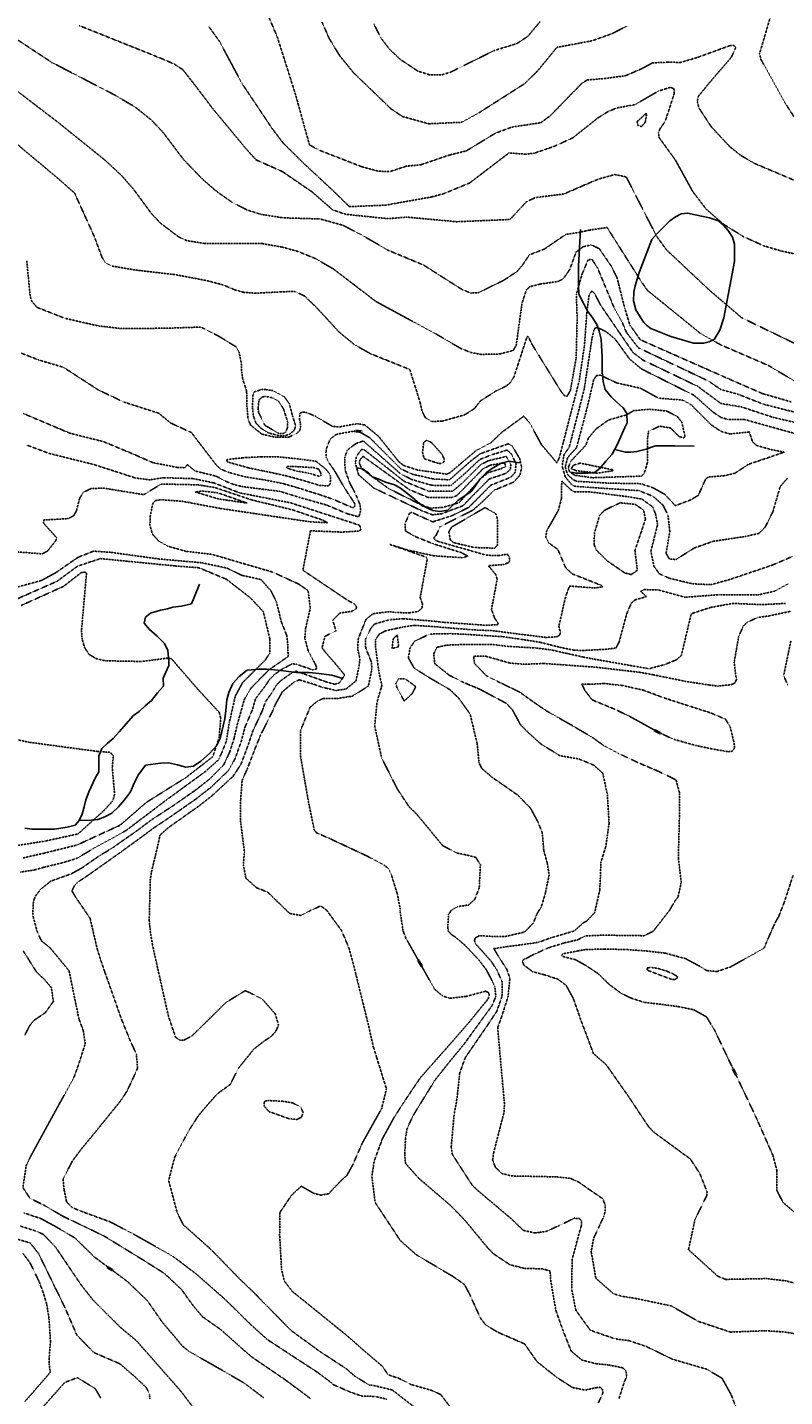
# Model space of a CAD drawing. Header units: feet. Extents: x 2234729 to 2255890, y 588345 to 614924.
# Tile 53 of 88: x 2246671 to 2247199, y 595510 to 596463. Entities that reach past the tile are written whole.
import ezdxf

# ---------------------------------------------------------------- set-up
doc = ezdxf.new("R2010")
doc.units = ezdxf.units.FT
doc.header["$MEASUREMENT"] = 0
doc.linetypes.add('OhDOT_USTN3', pattern=[0.22, 0.165, -0.055])
for name, color, linetype in [('Contours_2ft', 7, 'Continuous'), ('DT_X_Contour_Major', 132, 'OhDOT_USTN3'), ('DT_X_Contour_Minor', 136, 'OhDOT_USTN3'), ('DT_X_Contour_Text', 251, 'Continuous'), ('Waterbodies', 7, 'Continuous'), ('Waterways', 7, 'Continuous')]:
    doc.layers.add(name, color=color, linetype=linetype)
doc.styles.add('L100', font='cceo.shx', dxfattribs={"height": 2})
picture_1 = doc.add_image_def('image1.sid', size_in_pixel=(17786, 6468))

msp = doc.modelspace()

# ---------------------------------------------------------------- linework, layer by layer
at = {"layer": 'Contours_2ft'}
msp.add_line((2247057.76, 596005.6), (2247059.09, 596002.93), dxfattribs=at)
at = {"layer": 'DT_X_Contour_Major'}
for points in [[(2246788.31, 596422.6), (2246779.67, 596433.59), (2246773.8, 596437.4), (2246765.83, 596440.91), (2246707.46, 596464.29)], [(2247214.06, 596239.03), (2247169.02, 596260.86), (2247146.23, 596280.38), (2247116.69, 596308.15), (2247109.85, 596317.5), (2247088.68, 596358.86), (2247080.64, 596360.53), (2247068.87, 596357.19), (2247044.96, 596346.9), (2247025.51, 596344.5), (2247019.21, 596341.64), (2247007.68, 596329.23), (2246970.65, 596327.66), (2246935.75, 596330.87), (2246922.84, 596329.78), (2246893.02, 596332.84), (2246884.06, 596336), (2246869.75, 596348.45), (2246849.16, 596362.57), (2246830.76, 596370.75), (2246823.48, 596378.83), (2246800.66, 596406.29), (2246788.31, 596422.6)], [(2246667.07, 596236.23), (2246679.03, 596231.5), (2246696.58, 596226.31), (2246720.88, 596210.52), (2246738.66, 596202.12), (2246763.03, 596194.29), (2246771.35, 596187.47), (2246785.7, 596180.91), (2246802.88, 596158.47), (2246806.14, 596155.37), (2246812.19, 596153), (2246823, 596150.08), (2246837.7, 596147.72), (2246849.61, 596145.33), (2246858.88, 596142.69), (2246874.7, 596137.75), (2246884.15, 596134.54), (2246897.13, 596128.92), (2246898.61, 596128.7), (2246899.34, 596129.24), (2246899.7, 596129.95), (2246899.61, 596131.38), (2246898.91, 596132.32), (2246892.14, 596142.76), (2246885.68, 596153.91), (2246881.7, 596159.73), (2246879.65, 596163.57), (2246879.46, 596167.14), (2246879.72, 596169.55), (2246882.39, 596176.33), (2246886.35, 596179.38), (2246888.38, 596180.02)], [(2246888.38, 596180.02), (2246898.88, 596181.81), (2246901.14, 596181.91), (2246904.52, 596180.39), (2246910.12, 596177.17), (2246931.79, 596155.45), (2246939.82, 596151.83), (2246954.15, 596148.58), (2246965.51, 596147.94), (2246979.83, 596160.63), (2246987.05, 596166.18), (2247006.63, 596173.09), (2247009.18, 596171.46), (2247014.45, 596162.81), (2247015.83, 596156.48), (2247014.62, 596151.24), (2247010.16, 596146.31), (2246996.64, 596140.74), (2246988.29, 596132.54), (2246981.83, 596126.82), (2246958.98, 596115.37), (2246956.25, 596109.37), (2246954.4, 596107.41), (2246956.41, 596105.43), (2246991.29, 596095.47), (2246999.39, 596095.2), (2247005.85, 596096.16), (2247007.39, 596093.94), (2247007.18, 596090.46), (2247003.32, 596089), (2246992.61, 596088.15), (2246997.77, 596082), (2246998.74, 596078.71), (2246994.81, 596057.76), (2246996.93, 596051.81), (2246999.41, 596048.11), (2246998.94, 596047.02), (2246990.21, 596046.75), (2246959.35, 596048.9), (2246955.3, 596049.49), (2246933.3, 596051.27), (2246923.59, 596050.53), (2246913.28, 596047.57), (2246910.77, 596044.62), (2246907.04, 596037.19), (2246907.14, 596030.93), (2246911.03, 596021.38), (2246911.5, 596016.3), (2246909.1, 596004.56), (2246906.7, 596002.93)], [(2246659.17, 596062.8), (2246692.02, 596077.28), (2246706.46, 596087.9), (2246722.35, 596093.11), (2246774.38, 596088.02), (2246790.98, 596086.74), (2246810.03, 596078.79), (2246826.65, 596065.94), (2246835.79, 596056.21), (2246840.47, 596036.82), (2246840.34, 596027.3), (2246837.13, 596022.46), (2246821.56, 596006.98), (2246819.31, 596002.93), (2246816.39, 595997.65), (2246812.1, 595978.89), (2246810.08, 595965.99), (2246807.04, 595958.36), (2246804.63, 595953.03), (2246795.28, 595944.73), (2246768.37, 595925.14), (2246740.29, 595903.87), (2246731.32, 595898.88), (2246717.8, 595891.52), (2246706.32, 595884.58), (2246696.44, 595881.5), (2246682.93, 595878.21), (2246676.35, 595876.35), (2246666.73, 595874.87)], [(2247201.18, 596005.13), (2247198.37, 596011.62), (2247203.42, 596036.08)], [(2246906.7, 596002.93), (2246905.34, 596001.99), (2246897.61, 595997.28), (2246896.61, 595997.19), (2246886.92, 595995.64), (2246877.75, 595995.83), (2246873.79, 595994.07), (2246868.4, 595989.62), (2246861.81, 595973.56), (2246861.8, 595955.29), (2246866.79, 595926.59), (2246867.69, 595921.61), (2246871.27, 595904.3), (2246872.94, 595902.18), (2246882.12, 595898.19), (2246908.04, 595886.07), (2246919.82, 595879.85), (2246922.8, 595877.44), (2246924.92, 595873.54), (2246929.1, 595859.92), (2246931.18, 595849.4), (2246931.03, 595848.24), (2246933.11, 595834.25), (2246935.22, 595828.73), (2246955.22, 595793.25), (2246960.79, 595788.59), (2246965.73, 595786.95), (2246977.16, 595788.3), (2246990.58, 595791.89), (2246992.38, 595791.16), (2246993.28, 595789.61), (2246992.53, 595786.67), (2246991.9, 595785.85), (2246985.75, 595778.37), (2246979.39, 595770.52), (2246962.61, 595751.32), (2246945.4, 595731.91), (2246933.73, 595714.65), (2246926.36, 595703.05), (2246918.74, 595689.1), (2246913.1, 595673.68), (2246911.43, 595662.97), (2246913.78, 595644.76), (2246931.3, 595618.26), (2246942.32, 595608.49), (2246967.98, 595593.29), (2246975.95, 595587.76), (2246979.34, 595581.42), (2246987.18, 595564.2), (2246990.61, 595559.75), (2246998.93, 595554.61), (2247017.86, 595546.37), (2247026.5, 595534.01), (2247040.05, 595523.21), (2247051.2, 595516), (2247059.99, 595514.21), (2247068.48, 595516.01), (2247070.52, 595516.17), (2247072.07, 595514.58), (2247072.4, 595512.3), (2247071.99, 595511.24), (2247069.09, 595504.93)], [(2247094.3, 596002.93), (2247086.14, 596004.78), (2247073.35, 596006.13), (2247062.39, 596005.59), (2247057.76, 596005.6)], [(2247059.09, 596002.93), (2247059.98, 596001.14), (2247064.92, 595994.76), (2247080.65, 595988.25), (2247091.53, 595983.06), (2247111.01, 595972.26), (2247121.04, 595967.6), (2247122.61, 595967.09), (2247137.53, 595962.92), (2247148.9, 595960.52), (2247159.93, 595958.65), (2247162.58, 595959.02), (2247164.22, 595961.34), (2247163.84, 595964.74), (2247161.13, 595975.93), (2247157.97, 595981.2), (2247147.7, 595985.62), (2247132.63, 595990.44), (2247114.02, 595996.47), (2247100.96, 596001.41), (2247094.3, 596002.93)], [(2247210.72, 595634.05), (2247197.95, 595644.77), (2247193.63, 595653.21), (2247193.71, 595666.87), (2247190.88, 595677.6), (2247179.8, 595702.64), (2247175.65, 595711.48), (2247152.87, 595759.31), (2247150.13, 595765.02), (2247144.57, 595774.11), (2247135.63, 595779.04), (2247124.39, 595781.3), (2247111.78, 595782.93), (2247101.09, 595784.16), (2247091.9, 595787.2), (2247085.21, 595790.42), (2247076.96, 595796.51), (2247069.44, 595803.89), (2247060.68, 595809.74), (2247053.35, 595813.85), (2247044.56, 595816.06), (2247043.5, 595816.96), (2247044.64, 595817.98), (2247054.42, 595819.9), (2247060.72, 595820.98), (2247073.52, 595821.25), (2247088.52, 595820.95), (2247102.78, 595819.92), (2247116.01, 595818.4), (2247124.14, 595816.18), (2247124.91, 595815.93), (2247129.76, 595814.73), (2247138.79, 595809.9), (2247144.78, 595806.28), (2247151.81, 595805.61), (2247161.07, 595808.76), (2247178.02, 595818.12), (2247184.73, 595821.96), (2247186.5, 595826.18), (2247188.89, 595831.7), (2247192.4, 595839.63), (2247194.89, 595843.91), (2247198.74, 595853.73), (2247205.03, 595872.88)], [(2246668.55, 595819.99), (2246677.85, 595805.23), (2246683.44, 595800), (2246688.17, 595794.41), (2246689.55, 595784.85), (2246684, 595777.03), (2246678.59, 595773.35), (2246675.98, 595771.55), (2246673.22, 595768.27), (2246669.66, 595761.33)], [(2246669.05, 595637.59), (2246680.87, 595633.62), (2246690.38, 595628.46), (2246704.53, 595620.17), (2246717.92, 595607.04), (2246741.18, 595589.74), (2246754.91, 595576.6), (2246765.09, 595561.96), (2246779.45, 595544.88), (2246783.66, 595541.42), (2246811.71, 595525.39), (2246822.2, 595519.22), (2246823.37, 595518.49), (2246836.05, 595508.87)]]:
    msp.add_lwpolyline(points, dxfattribs=at)
at = {"layer": 'DT_X_Contour_Minor'}
for points in [[(2246827.96, 596497.91), (2246845.62, 596456.11), (2246858.31, 596416.12), (2246867.99, 596381.17), (2246874.17, 596377.7), (2246904.45, 596365.95), (2246915.98, 596362.87), (2246923.9, 596362.53), (2246935.39, 596366.32), (2246945.53, 596367.31), (2246965.48, 596374.12), (2246977.21, 596376.98), (2246997.7, 596389.39), (2247008.94, 596393.53), (2247029.24, 596396.63), (2247035.97, 596401.67), (2247057.88, 596424.17), (2247061.66, 596426.39), (2247073.5, 596427.37), (2247088.19, 596429.32), (2247099.05, 596434.05), (2247106.95, 596438.23), (2247117.35, 596438.73), (2247126.54, 596438.58), (2247138.28, 596442.04), (2247160.81, 596450.24), (2247163.88, 596450.37), (2247164.97, 596448.9), (2247161.83, 596442.03), (2247146.2, 596423.93), (2247138.77, 596414.82), (2247138.17, 596411.37), (2247139.37, 596406.81), (2247147.88, 596393.84), (2247160.78, 596379.94), (2247168.55, 596373.78), (2247178.03, 596368.28), (2247214.66, 596352.72)], [(2247190.3, 596474.31), (2247181.58, 596444.72), (2247182.44, 596440.87), (2247199.4, 596410.26), (2247208.25, 596396.74), (2247217.26, 596385.21), (2247235.05, 596366.99), (2247261.74, 596341.83), (2247283.23, 596318.31), (2247298.35, 596304.8), (2247306.92, 596299.86), (2247315.81, 596297.4), (2247340.74, 596295.14), (2247356.68, 596290.24), (2247414.23, 596266.58), (2247428.84, 596261.41), (2247456.44, 596280.12), (2247473.65, 596290.94), (2247502.38, 596316.38), (2247506.31, 596323.55), (2247509.72, 596337.49), (2247514.5, 596341.67), (2247523.91, 596342.31)], [(2246876.74, 596466.56), (2246881.77, 596455.2), (2246888.97, 596443.3), (2246898.68, 596431.4), (2246924.76, 596406.29), (2246932.54, 596401.02), (2246951.12, 596395.86), (2246974.02, 596396.91), (2246986.24, 596403.63), (2247017.78, 596423.72), (2247026.6, 596432.3), (2247040.36, 596449.05), (2247064.85, 596453.65), (2247078.37, 596458.45), (2247089.07, 596463.82)], [(2246912.82, 596465.52), (2246917.51, 596455.92), (2246923.99, 596447.5), (2246931.32, 596440.61), (2246943.62, 596432.44), (2246951.67, 596429.97), (2246960.18, 596429.9), (2246966.24, 596431.77), (2246996.49, 596446.77), (2247012.53, 596451.74), (2247020.05, 596456.68), (2247028.68, 596467.02)], [(2246663.37, 596455.13), (2246688.41, 596438.6), (2246732.81, 596415.62), (2246746.87, 596407.27), (2246757.9, 596398.41), (2246766.06, 596389.77), (2246780.17, 596371.05), (2246793.74, 596357), (2246803.67, 596348.5), (2246814.26, 596341.04), (2246824.47, 596335.91)], [(2246797.93, 596463.44), (2246805.44, 596452.98), (2246820.8, 596424.17), (2246842, 596392.55), (2246849.51, 596382.58), (2246863.84, 596368.41), (2246885.6, 596348.16), (2246895.85, 596338.15), (2246920.99, 596339.19), (2246952.74, 596344.84), (2246961.66, 596347.23), (2246979.62, 596354.67), (2247006.99, 596375.59), (2247018.52, 596374.67), (2247024.69, 596375.39), (2247038.76, 596380.23)], [(2246654.28, 596426.34), (2246693.1, 596396.62), (2246725.43, 596370.62), (2246736.91, 596359.99), (2246745.51, 596350.13), (2246757.77, 596333.5), (2246764.04, 596326.77), (2246776.79, 596317.16), (2246782.41, 596314.55), (2246794.86, 596312.53), (2246835.28, 596312.42), (2246848.98, 596309.98), (2246860, 596306.96), (2246872.35, 596301.92), (2246884.81, 596294.67), (2246909.55, 596275.76), (2246914.23, 596272.15), (2246956.07, 596249.55), (2246973.26, 596239.51), (2246980.41, 596236.61), (2246987.68, 596235.28), (2247000.61, 596235.61), (2247009.94, 596238.04), (2247012, 596241.48), (2247016.06, 596270.9), (2247019.03, 596280.03), (2247021.41, 596282.35), (2247028.68, 596284.26), (2247041.33, 596286.1), (2247044.72, 596287.86), (2247049.08, 596294.02), (2247053.77, 596306.57), (2247058.6, 596310.2), (2247064.16, 596311.56), (2247069.87, 596308.96), (2247078.22, 596296.82), (2247082.22, 596288.81), (2247087.68, 596267.36), (2247091.18, 596255.84), (2247098.53, 596245.46), (2247156.49, 596219.83), (2247183.55, 596208.01), (2247203.64, 596202.24)], [(2247038.76, 596380.23), (2247051.56, 596386.15), (2247068.71, 596399.8), (2247075.95, 596404.34), (2247082.07, 596406.86), (2247094.83, 596409.22), (2247111.02, 596418.61), (2247119.54, 596421.25), (2247121.92, 596420.23), (2247122.1, 596416.91), (2247115.81, 596397.5), (2247112.18, 596392.34), (2247111.17, 596389.47), (2247111.57, 596386.23), (2247123.01, 596370.53), (2247135.1, 596348.54), (2247144.26, 596336.56), (2247156.51, 596325.9), (2247170.5, 596317.21), (2247184.36, 596310.96), (2247196.55, 596307.3), (2247214.79, 596303.43)], [(2246643.87, 596398.72), (2246694.65, 596356.23), (2246704.39, 596347.47), (2246717.77, 596318), (2246723.41, 596302.98), (2246725.78, 596299.16), (2246730.22, 596296.81), (2246746.97, 596293.99), (2246774.04, 596290.89), (2246796.42, 596286.68), (2246807.75, 596283.68), (2246815.75, 596280.34), (2246822.01, 596278.52), (2246830.41, 596277.89), (2246848.31, 596278.86), (2246857.65, 596279.14), (2246864.61, 596275.94), (2246873.45, 596267.36), (2246888.62, 596250.84), (2246898.81, 596242.45), (2246910.34, 596235.83), (2246937.88, 596224.78), (2246944.99, 596202.08), (2246946.39, 596196.08), (2246948.58, 596191.31), (2246952.94, 596188.67), (2246960.2, 596188.72), (2246976.06, 596193.22), (2246982.91, 596197.54), (2246986.94, 596202.81), (2246997.45, 596209.51), (2247004.95, 596213.2), (2247007.8, 596215.49), (2247010.48, 596219.74), (2247019.66, 596247.87), (2247020.83, 596247.13), (2247022.33, 596243.45), (2247043.41, 596209.3), (2247045.74, 596206.49), (2247047.36, 596206.03), (2247049.77, 596210.13), (2247053.8, 596232.97), (2247054.48, 596260.86), (2247053.91, 596277.14), (2247057.81, 596290.89), (2247062.06, 596301.1), (2247064.8, 596301.5), (2247068.81, 596295.21), (2247080.42, 596267.31), (2247085.8, 596257.78), (2247088.79, 596250.62), (2247097.07, 596239.92), (2247146.15, 596216.66), (2247154.69, 596210.79), (2247166.77, 596207.47), (2247184.28, 596200.6), (2247208.66, 596194.41)], [(2247102.94, 596402.87), (2247101.91, 596396.9), (2247099.26, 596393.9), (2247096.87, 596394.72), (2247096.22, 596397.33), (2247102.08, 596402.67), (2247102.94, 596402.87)], [(2246824.47, 596335.91), (2246833.91, 596332.85), (2246849.52, 596330.39), (2246875.33, 596329.61), (2246891.23, 596325.23), (2246905.07, 596318.08), (2246922.42, 596307.94), (2246947.52, 596297.47), (2246974.44, 596280.37), (2246980.47, 596278.03), (2246985.38, 596278.14), (2247003.28, 596286.87), (2247012.72, 596293.11), (2247016.56, 596297.7), (2247021.18, 596304.59), (2247031.8, 596308.73), (2247046.5, 596318.79), (2247056.74, 596320.41), (2247062.84, 596321.79), (2247075.32, 596323.64), (2247082.07, 596312.99), (2247099.55, 596285.44), (2247103.32, 596279.99), (2247140.56, 596249.74), (2247154.93, 596241.76), (2247187.82, 596227.55), (2247206.72, 596216.25)], [(2246670.99, 596300.48), (2246673.33, 596276.42), (2246674.34, 596272.53), (2246678.01, 596268.12), (2246697.42, 596260.46), (2246721.01, 596255.11), (2246736.31, 596253.33), (2246767.55, 596253.48), (2246791.96, 596254.32), (2246793.78, 596253.59), (2246805.37, 596247.6), (2246816.73, 596240.61), (2246818.96, 596236.79), (2246820.47, 596229.28), (2246820.73, 596223.14), (2246821.46, 596218.19), (2246824.18, 596209.77), (2246824.21, 596209.03), (2246824.4, 596198.91), (2246825.21, 596190.33), (2246826.91, 596186.09), (2246834.75, 596179.79), (2246835.78, 596179.51), (2246844.69, 596177.58), (2246853.41, 596177.6), (2246859.14, 596180.33), (2246861.05, 596182.06), (2246861.55, 596183.58), (2246861.77, 596186.63), (2246861, 596190.49), (2246861.34, 596194.13), (2246863.03, 596195.18), (2246865.78, 596194.91), (2246871.93, 596192.3), (2246883.89, 596185.26), (2246888.59, 596184.69), (2246898.51, 596186.69), (2246902.03, 596186.95), (2246906.62, 596186.1), (2246916.17, 596178.19), (2246930.11, 596160.71), (2246933.5, 596158), (2246943.36, 596154.79), (2246963.67, 596151.9), (2246966.01, 596153.03), (2246984.01, 596168.29), (2246994.46, 596173.83), (2247001.78, 596180.89), (2247017.25, 596192.24), (2247021.36, 596187.7), (2247029.7, 596172.31), (2247040.47, 596159.69), (2247042.1, 596163.58), (2247055.85, 596216.55), (2247059.57, 596241.56), (2247061.12, 596263.25), (2247062.79, 596276.74), (2247064.69, 596279.52), (2247066.74, 596277.51), (2247070.82, 596269.59), (2247083.43, 596251.1), (2247093.48, 596236.53), (2247100.31, 596231.35), (2247138.51, 596213.04), (2247154.64, 596201.12), (2247168.82, 596198.75), (2247191.09, 596191.46), (2247237.21, 596180.63)], [(2247050.59, 596144.79), (2247046.17, 596150.05), (2247044.04, 596157.34), (2247045.26, 596165.4), (2247048.93, 596170.62), (2247059.36, 596210.9), (2247064.82, 596246.3), (2247066.39, 596253.12), (2247068.35, 596254.13), (2247074.89, 596251.04), (2247080.89, 596245.98), (2247091.1, 596231.97), (2247099.06, 596225.29), (2247135.98, 596206.77), (2247149.34, 596194.97), (2247154.6, 596191.44), (2247159.57, 596189.98), (2247170.87, 596190.03), (2247211.08, 596178.84)], [(2247051.67, 596147.97), (2247047.68, 596151.78), (2247046.16, 596156.96), (2247047.77, 596163.3), (2247054.07, 596170.43), (2247061.11, 596196.83), (2247065.97, 596217.5), (2247067.93, 596220.59), (2247070.68, 596220.78), (2247081.83, 596215.53), (2247098.6, 596211.71), (2247111.04, 596204.84), (2247128.01, 596203.48), (2247133.56, 596200.48), (2247147.7, 596186.38), (2247154.55, 596181.76), (2247161.03, 596179.87), (2247174.4, 596181.3), (2247176.68, 596174.44), (2247179.42, 596171.91), (2247189.67, 596169.01), (2247198.8, 596167.23), (2247173.83, 596158.76), (2247164.35, 596152.52), (2247156.67, 596150.78), (2247145.85, 596149.93), (2247144.12, 596148.7), (2247138.92, 596137.24), (2247133.93, 596134.12), (2247122.89, 596129.99), (2247115.47, 596137.91), (2247107.17, 596142.47), (2247098.85, 596145.28), (2247076, 596145.68), (2247054.26, 596146.94), (2247051.67, 596147.97)], [(2246846.48, 596178.78), (2246850.23, 596178.59), (2246853.91, 596179.6), (2246857.2, 596182.26), (2246857.71, 596183.45), (2246858.33, 596185.75), (2246856.19, 596192.41), (2246853.95, 596200.93), (2246850.46, 596205.8), (2246842.44, 596210.11), (2246837.35, 596210.81), (2246834.15, 596210.73), (2246829.51, 596209.14), (2246828.57, 596206.66), (2246828.28, 596198.65), (2246828.88, 596192.57), (2246830.67, 596187.52), (2246834.34, 596183.74), (2246839.32, 596180.65), (2246846.48, 596178.78)], [(2246846.23, 596180.4), (2246849.88, 596180.19), (2246851.5, 596181.29), (2246852.56, 596184.16), (2246852.83, 596188.19), (2246849.96, 596197.23), (2246846.47, 596202.68), (2246842.29, 596205.07), (2246837.47, 596206.07), (2246835.22, 596205.71), (2246832.93, 596203.76), (2246832.15, 596198.4), (2246832.54, 596194.8), (2246836.97, 596185.93), (2246846.23, 596180.4)], [(2246668.62, 596194.14), (2246701.06, 596180.43), (2246724.49, 596174.54), (2246744.08, 596166.39), (2246758.76, 596159.98), (2246775.78, 596156.6), (2246781.08, 596156.4), (2246782.9, 596158.52), (2246788.26, 596154.12), (2246802.52, 596150.63), (2246804.81, 596149.59), (2246808.47, 596147.43), (2246815.4, 596144.63), (2246821.12, 596143.27), (2246835.54, 596141.41), (2246847.19, 596139.97), (2246854.22, 596137.84), (2246860.86, 596135.75), (2246880.1, 596130.35), (2246894.42, 596124.31), (2246902.39, 596122.12), (2246903.56, 596126.26), (2246903.24, 596130.51), (2246900.51, 596137.23), (2246896.05, 596145.89), (2246892.84, 596154.77), (2246892.53, 596163.64), (2246894.42, 596168.68), (2246898.3, 596171.73), (2246900.55, 596173.26), (2246905.52, 596175.05), (2246931.32, 596152.25), (2246939.1, 596148.24), (2246953.19, 596144.15), (2246966.54, 596143.96), (2246977.31, 596153.35), (2246986.65, 596162.14), (2246994.23, 596165.12), (2247005.62, 596168.74), (2247008.7, 596165.96), (2247011.9, 596159.1), (2247011.3, 596153.2), (2247008.13, 596149.7), (2246994.41, 596144.29), (2246979, 596128.82), (2246967.88, 596123.27), (2246953.87, 596118.68), (2246939.28, 596125.28), (2246937.8, 596124.93), (2246934.52, 596117.36), (2246934.9, 596112.31), (2246941.34, 596108.59), (2246954.26, 596103.42), (2246973.69, 596097.28), (2246978.42, 596094.81), (2246974.93, 596093.71), (2246954.35, 596095.09), (2246936.52, 596099.07), (2246923.99, 596102.96), (2246949.24, 596094.19), (2246950.02, 596092.58), (2246945.12, 596066.03), (2246946.67, 596061.63), (2246946.48, 596058.62), (2246943.6, 596056.28), (2246937.14, 596055.33), (2246928.06, 596055.6), (2246923.26, 596056.14), (2246912.23, 596054.72), (2246907.73, 596051.07), (2246907.15, 596050.21), (2246904.56, 596043.93), (2246901.87, 596037.01), (2246901.65, 596029.81), (2246903.19, 596023.36), (2246902.31, 596017.01), (2246900.37, 596007.98), (2246894.16, 596002.93)], [(2247052.76, 596151.14), (2247049.2, 596153.51), (2247048.27, 596156.57), (2247050.28, 596161.18), (2247060.51, 596172.05), (2247062.28, 596176.92), (2247067.64, 596183.39), (2247076.26, 596189.58), (2247088.97, 596193.21), (2247093.77, 596196.12), (2247104.89, 596197.08), (2247116.73, 596195.87), (2247124.16, 596192.18), (2247127.4, 596188.07), (2247129.56, 596178.65), (2247128.99, 596177.15), (2247125.56, 596178.06), (2247119.5, 596184.06), (2247111.89, 596185.31), (2247104.25, 596181.74), (2247103.59, 596177.22), (2247103.49, 596160.05), (2247101.17, 596152.34), (2247099.22, 596150.52), (2247065.26, 596149.43), (2247052.76, 596151.14)], [(2246671.23, 596172.12), (2246686.34, 596166.44), (2246717.94, 596158.56), (2246746.86, 596149.21), (2246756.9, 596147.96), (2246766.2, 596149.44), (2246786.97, 596148.79), (2246801.4, 596145.82), (2246819.37, 596138.87), (2246854.76, 596131.96), (2246902.85, 596116.39), (2246903.89, 596113.43), (2246902.43, 596112.29), (2246890.59, 596111.56), (2246868.66, 596112.47), (2246863.39, 596085.02), (2246894.77, 596063.96), (2246899.03, 596061.82), (2246900.81, 596059.59), (2246900.39, 596058.07), (2246897.45, 596056.43), (2246889.13, 596055.18), (2246884.15, 596050.16), (2246886.47, 596042.84), (2246878.82, 596039.03), (2246876.75, 596030.98), (2246879.31, 596027.69), (2246885.94, 596020.01), (2246892.57, 596012.01), (2246888.85, 596006.63), (2246885.67, 596005.62), (2246879.62, 596007.29), (2246866.9, 596011.85), (2246858.3, 596014.89), (2246854.49, 596012.72), (2246847.82, 596008.01), (2246844.62, 596004.64), (2246843.64, 596002.93)], [(2246900.72, 596164.39), (2246904.26, 596169.17), (2246906.41, 596168.69), (2246933.77, 596147.05), (2246950.78, 596140.08), (2246967.58, 596139.97), (2246973.79, 596145.08), (2246987.31, 596158.59), (2246992.64, 596161.28), (2247005.1, 596164.22), (2247008.34, 596158.66), (2247007.99, 596155.16), (2247004.63, 596152.37), (2246993.16, 596148.51), (2246974.84, 596129.9), (2246959.96, 596124.31), (2246953.67, 596123.58), (2246945.18, 596126.91), (2246913, 596142.12), (2246902.22, 596151.41), (2246899.92, 596159.69), (2246900.72, 596164.39)], [(2246946.78, 596166.97), (2246947.88, 596162.64), (2246957.79, 596159.43), (2246960.12, 596159.33), (2246961.62, 596160.26), (2246961.86, 596162.35), (2246960.43, 596165.64), (2246953.14, 596173.79), (2246949.63, 596175.55), (2246947.62, 596174.08), (2246946.78, 596166.97)], [(2246823.33, 596163.45), (2246821.09, 596163.21), (2246811.9, 596162.28), (2246810.31, 596161.91), (2246811.01, 596160.39), (2246812.33, 596160), (2246825.5, 596156.3), (2246835.98, 596154.16), (2246852.03, 596150.69), (2246863.54, 596147.54), (2246874.97, 596144.05), (2246881.24, 596143.7), (2246882.26, 596144.98), (2246882.6, 596147.34), (2246882.51, 596150.91), (2246881.74, 596152.52), (2246878.89, 596155.85), (2246872.59, 596160.83), (2246863.27, 596162.16), (2246846.13, 596164), (2246834.63, 596164), (2246823.33, 596163.45)], [(2246903.1, 596161.89), (2246902.7, 596159.56), (2246904.55, 596155.47), (2246923.17, 596141.85), (2246943.1, 596131.91), (2246952.08, 596128.25), (2246960.51, 596128.71), (2246972.19, 596131.97), (2246987.35, 596148.87), (2246992.59, 596153), (2247001.38, 596155.67), (2247004.67, 596157.12), (2247003.94, 596159.81), (2246994.07, 596158.18), (2246988.94, 596155.69), (2246970.64, 596136.97), (2246966.79, 596135.55), (2246950.67, 596135.7), (2246937.67, 596141.08), (2246905.31, 596164.31), (2246903.1, 596161.89)], [(2247053.85, 596154.31), (2247068.77, 596152.64), (2247079.5, 596154.3), (2247079.14, 596154.99), (2247056.62, 596159.56), (2247051.78, 596158.19), (2247050.42, 596155.69), (2247053.85, 596154.31)], [(2246869.59, 596151.99), (2246867.5, 596152.61), (2246859.07, 596154.07), (2246853.68, 596155.62), (2246851.91, 596156.46), (2246852.64, 596157.32), (2246855.37, 596157.32), (2246860.47, 596157.06), (2246870.82, 596156.44), (2246874.3, 596155.53), (2246875.8, 596152.8), (2246875.94, 596150.91), (2246875.28, 596150.45), (2246873.73, 596150.72), (2246869.59, 596151.99)], [(2246644.2, 596099.37), (2246681.72, 596096.43), (2246685.57, 596098.45), (2246691.32, 596105.74), (2246691.68, 596107.8), (2246682.66, 596117.83), (2246682.95, 596120.01), (2246699.82, 596120.96), (2246703.66, 596122.97), (2246705.61, 596126.34), (2246707.89, 596135.24), (2246710.48, 596139.31), (2246715.73, 596141.84), (2246724.25, 596142.2), (2246752.58, 596137.65), (2246764.66, 596145.05), (2246790.45, 596144.47), (2246802.25, 596142.56), (2246827.33, 596134.1), (2246856.38, 596127), (2246877.61, 596119.78), (2246880.52, 596118.04), (2246867.72, 596118.82), (2246805.78, 596128.05), (2246779.45, 596133.01), (2246764.5, 596134.12), (2246760.64, 596133.55), (2246758.88, 596131.7), (2246757.02, 596122.68), (2246756.82, 596116.29), (2246758.55, 596110.17), (2246762.97, 596105.31), (2246769.18, 596101.81), (2246781.97, 596098.15), (2246800.12, 596096.04), (2246842.58, 596083.64), (2246860.4, 596075.42), (2246867.06, 596070.78), (2246868.53, 596058.5), (2246865.45, 596045.36), (2246865.25, 596044.43), (2246864.76, 596037.47), (2246867.04, 596028.98), (2246872.3, 596019.17), (2246872.98, 596017.07), (2246872.62, 596016.23), (2246870.24, 596015.68), (2246858.6, 596019.67), (2246855.86, 596019.82), (2246849.34, 596016.43), (2246843.45, 596012.34), (2246840.06, 596008.8), (2246837.01, 596004.2), (2246836.04, 596002.93)], [(2247204.61, 596094.68), (2247190.79, 596088.72), (2247160.86, 596078.58), (2247147.7, 596074.98), (2247134.96, 596075.56), (2247118.79, 596079.39), (2247111.59, 596082.68), (2247107.93, 596087.9), (2247105.86, 596098.29), (2247110.51, 596116.86), (2247109.06, 596124.29), (2247107.06, 596129.15), (2247099.62, 596134.51), (2247089.92, 596136.22), (2247062.32, 596139.66), (2247052.42, 596139.52), (2247049.73, 596141.34), (2247043.91, 596146.98), (2247043.51, 596143.03), (2247043.56, 596134.98), (2247041.31, 596126.51), (2247033.34, 596112.67), (2247032.63, 596107.91), (2247034.71, 596104.02), (2247041.02, 596099.5), (2247046.48, 596086.79), (2247051, 596082.52), (2247071.24, 596074.53), (2247072.26, 596073.5), (2247066.98, 596072.64), (2247049.16, 596074.01), (2247046.47, 596066.82), (2247041.74, 596046.09), (2247042.79, 596041.73), (2247042.31, 596039.97), (2247040.49, 596038.66), (2247032.68, 596038.23)], [(2247201.11, 596149.23), (2247195.89, 596143.15), (2247190.91, 596125.86), (2247185.39, 596114.91), (2247181.06, 596110.66), (2247171.65, 596108.53), (2247149.16, 596105.13), (2247136.18, 596100.54), (2247123.36, 596092.52), (2247118.77, 596092.84), (2247116.45, 596096.88), (2247119.02, 596111.93), (2247117.76, 596123.29), (2247114.28, 596130.4), (2247107.32, 596136.51), (2247097.57, 596140.44), (2247060.44, 596142.88), (2247052.64, 596143.51), (2247050.59, 596144.79)], [(2246804.71, 596134.63), (2246824.44, 596131.82), (2246804.13, 596138.93), (2246793.35, 596140.19), (2246788.4, 596139.49), (2246804.71, 596134.63)], [(2247067.95, 596098.92), (2247075.43, 596091.53), (2247087.64, 596083.17), (2247092.19, 596082.03), (2247096.39, 596084.96), (2247094.74, 596098.8), (2247102.09, 596120.55), (2247100.71, 596126.84), (2247095.04, 596130.82), (2247084.41, 596131.98), (2247073.67, 596126.84), (2247070.14, 596123.29), (2247066.5, 596110.77), (2247066.31, 596102.66), (2247067.95, 596098.92)], [(2246967.16, 596115.15), (2246965.02, 596111.78), (2246966.11, 596106.17), (2246968.24, 596104.32), (2246982.85, 596100.83), (2246997.13, 596100.38), (2246998.89, 596102.5), (2246998.9, 596120.8), (2246997.69, 596124.51), (2246990.31, 596128.62), (2246967.16, 596115.15)], [(2246651.49, 596069.81), (2246681.02, 596077.82), (2246691.34, 596083.4), (2246706.78, 596094.08), (2246717.58, 596098.29), (2246729.51, 596097.49), (2246763.05, 596092.86), (2246793.25, 596090.19), (2246810.22, 596086.6), (2246821.03, 596081.41), (2246834.17, 596078.57), (2246841.12, 596070.7), (2246844.94, 596062.94), (2246848.39, 596049.07), (2246852.12, 596039.59), (2246852.75, 596034.62), (2246853.13, 596024.95), (2246840.07, 596015.92), (2246834.08, 596010), (2246827.26, 596002.93)], [(2246789.51, 596002.93), (2246771.71, 596023.53), (2246768.82, 596023.78), (2246751.08, 596021.5), (2246725.72, 596021.97), (2246719.22, 596023.53), (2246714.33, 596026.57), (2246711.22, 596031.34), (2246709.62, 596037.08), (2246709.12, 596042.72), (2246712.63, 596082.91), (2246711.72, 596083.73), (2246709.1, 596083.46), (2246696.56, 596073.77), (2246667.12, 596060.47)], [(2247201.56, 596075.63), (2247192.18, 596070.53)], [(2247192.18, 596070.53), (2247180.47, 596067.78), (2247153.59, 596068.02), (2247129.68, 596066.2), (2247110.84, 596071.33), (2247101.06, 596071.54), (2247098.74, 596070.44), (2247102.72, 596066.65), (2247094.83, 596064.37), (2247092.23, 596062.17), (2247088.97, 596054.57), (2247083.86, 596035.42), (2247081.52, 596030.81), (2247074.44, 596029.97), (2247058.38, 596029.14), (2247052.18, 596029.35), (2247042.73, 596031.29), (2247028.19, 596034.97), (2247014.64, 596037.06), (2247002.8, 596038.73), (2246976.57, 596040.41), (2246966.21, 596040.87), (2246951.7, 596040.58), (2246941.34, 596035.66), (2246938.04, 596030.97), (2246936.9, 596023.94), (2246940.92, 596016.87), (2246951.46, 596010.24), (2246957.84, 596006.52), (2246964.03, 596002.93)], [(2247199.65, 596061.91), (2247183.24, 596061.09), (2247162.88, 596061.93), (2247147.08, 596059.02), (2247133.99, 596054.74), (2247127.06, 596025.69), (2247123.51, 596022.57), (2247114.96, 596019.2), (2247104.56, 596016.45), (2247095.2, 596018.06), (2247065.32, 596023.3), (2247059.18, 596024.46), (2247036.03, 596029.6), (2247025.39, 596030.89), (2247005.86, 596032.05), (2246994.55, 596033.43), (2246977.86, 596033.41), (2246963.52, 596032.89), (2246956.76, 596031.32), (2246954.54, 596026.92), (2246955.3, 596019.92), (2246965.14, 596012.08), (2246975.43, 596006.83), (2246984.79, 596002.93)], [(2247203.22, 596056.42), (2247187.73, 596053.13), (2247180.48, 596052.2), (2247173.09, 596048.9), (2247170.25, 596046.2), (2247167.01, 596038.84), (2247163.88, 596020.96), (2247165.01, 596011.52), (2247165.47, 596008.89), (2247164.37, 596006.48), (2247161.43, 596005.27), (2247152.66, 596004.38), (2247146.2, 596005.16), (2247129.91, 596007.64), (2247107.72, 596012.19), (2247098.39, 596013.91), (2247095.5, 596014.26), (2247067.59, 596017.5), (2247057.02, 596018.24), (2247047.32, 596018.98), (2247031.34, 596020.08), (2247017.53, 596019.57), (2247007.84, 596020.33), (2246991.05, 596025.09), (2246982.34, 596025.3), (2246982.97, 596020.11), (2246991.19, 596011.64), (2247000, 596007.09), (2247001.26, 596006.55), (2247008.7, 596002.93)], [(2247032.68, 596038.23), (2246994.53, 596043.05), (2246985.51, 596043.32), (2246970.6, 596044.39), (2246953.97, 596045.83), (2246940.91, 596046.62), (2246932.94, 596045.48), (2246927.87, 596044.38), (2246920.64, 596042.7), (2246916.67, 596040.64), (2246914.04, 596036.7), (2246913.94, 596032.4), (2246915.53, 596020.14), (2246916.43, 596013.79), (2246918.42, 596004.78), (2246917.87, 596002.93)], [(2246925.52, 596030.49), (2246930.16, 596031.86), (2246929.11, 596040.01), (2246926.39, 596037.24), (2246925.52, 596030.49)], [(2246879.36, 596002.93), (2246877.39, 596003.37), (2246870.31, 596005.85), (2246860.75, 596008.73), (2246857.3, 596007.21), (2246852.13, 596002.93)], [(2246928.12, 596006.14), (2246930.1, 596009.44), (2246934.63, 596009.49), (2246942.03, 596003.97), (2246941.49, 596002.93)], [(2246789.51, 596002.93), (2246805.15, 595986), (2246806.18, 595981.71), (2246805.02, 595968.46), (2246800.59, 595955.15), (2246781.85, 595940.65), (2246754.19, 595923.28), (2246736.03, 595907.5), (2246705.97, 595893.69), (2246682.62, 595887.91), (2246668.56, 595884.74)], [(2246827.26, 596002.93), (2246822.53, 595994.89), (2246817.6, 595977.29), (2246815.5, 595968.1), (2246812.37, 595958.36), (2246808.07, 595949.28), (2246798.56, 595939.78), (2246788.23, 595931.66), (2246771.89, 595920.34), (2246758.2, 595911.47), (2246748.1, 595903.88), (2246731.24, 595892.07), (2246720.91, 595885.72), (2246709.08, 595877.54), (2246702.08, 595873.69), (2246687.74, 595868.55), (2246680.53, 595862.75), (2246677.06, 595858.18), (2246675.63, 595854.46), (2246675.15, 595844.97), (2246678.13, 595833.89), (2246681.16, 595827.08), (2246687.39, 595821.99), (2246700.47, 595806.16), (2246705.43, 595781.95), (2246707.33, 595772.74), (2246710.34, 595764.61), (2246711.73, 595755.66), (2246711.32, 595754.07), (2246706.8, 595739.92), (2246703.66, 595731.48), (2246697.05, 595719.52), (2246694.06, 595714.19), (2246673.65, 595676.78)], [(2246836.04, 596002.93), (2246830.4, 595995.54), (2246828.22, 595987.83), (2246823.11, 595975.94), (2246820.46, 595965.95), (2246816.33, 595954.2), (2246811.51, 595945.54), (2246799.45, 595934.01), (2246789.16, 595925.95), (2246769.69, 595912.38), (2246760.18, 595906.07), (2246753.22, 595900.94), (2246736.85, 595889), (2246713.95, 595872.79), (2246706.6, 595867.89), (2246704.28, 595865.52), (2246702.5, 595861.77), (2246704.94, 595857.62), (2246715.15, 595842.57), (2246720.14, 595821.2), (2246722.05, 595815.09), (2246725.4, 595805.2), (2246735.57, 595776.48), (2246737.36, 595771.51), (2246743.19, 595757.23), (2246745.3, 595752.74), (2246747.4, 595748), (2246748.22, 595738.29), (2246741.15, 595722.89), (2246736.78, 595716.09), (2246727.27, 595704.31), (2246719.6, 595694.9), (2246714.38, 595688.52), (2246708.98, 595681.99), (2246702.86, 595673.79), (2246696.3, 595661.13), (2246696.97, 595653.93), (2246698.69, 595645.43), (2246702.54, 595641.36), (2246710.22, 595638.21), (2246728.9, 595631.44), (2246745.22, 595622.92), (2246773.08, 595607.18), (2246789.26, 595594.89), (2246808.81, 595577.76), (2246827.25, 595559.66), (2246838.43, 595549.54), (2246854.93, 595538.74), (2246873.93, 595526.35), (2246883.36, 595519.21), (2246884.73, 595517.92), (2246896.68, 595512.7), (2246904.48, 595510.09), (2246913.62, 595509.79), (2246921.96, 595507.91)], [(2246843.64, 596002.93), (2246841.65, 595999.45), (2246837.31, 595993.53), (2246835.11, 595987.11), (2246828.55, 595973.16), (2246825.43, 595963.81), (2246820.3, 595950.03), (2246814.96, 595941.8), (2246800.34, 595928.25), (2246790.61, 595920.61), (2246769.83, 595905.95), (2246763.91, 595900.77), (2246762.32, 595893.49), (2246757.78, 595874.39), (2246757.06, 595869.39), (2246756.34, 595841.15), (2246757.15, 595832.97), (2246758.66, 595824.15), (2246759.69, 595819.18), (2246768.39, 595780.38), (2246769.99, 595773.69), (2246774.74, 595759.86), (2246777.72, 595757.77), (2246780.5, 595757.86), (2246785.91, 595760.64), (2246796.89, 595771.34), (2246809.65, 595784.01), (2246823.13, 595792.24), (2246826.28, 595790.99), (2246835.02, 595786.46), (2246844.16, 595776.13), (2246846.4, 595768.38), (2246844.53, 595763.94), (2246841.34, 595760.43), (2246835.96, 595756.92), (2246829.2, 595751.55), (2246818.39, 595738.22), (2246812.88, 595727.04), (2246805.83, 595721.99), (2246803.22, 595719.84), (2246798.45, 595714.53), (2246792.81, 595707.98), (2246790.01, 595704.34), (2246784.71, 595696.16), (2246782.06, 595691.5), (2246780.37, 595688.33), (2246774.13, 595676.58), (2246769.86, 595660.21), (2246775.66, 595638.19), (2246779.87, 595629.55), (2246781.56, 595628.02), (2246797.17, 595614.06), (2246800.9, 595610.53), (2246819.85, 595591.08), (2246828.63, 595582.72), (2246836.49, 595574.67), (2246855.39, 595555.52), (2246875.45, 595540.93), (2246894.11, 595528.75), (2246898.89, 595524.37), (2246909.68, 595517.64)], [(2246852.13, 596002.93), (2246849.17, 596000.48), (2246844.21, 595991.51), (2246842, 595986.4), (2246833.99, 595970.37), (2246830.45, 595961.82), (2246824.59, 595946.57), (2246821.03, 595938.74), (2246820.04, 595924.9), (2246819.84, 595911.35), (2246822.63, 595888.89), (2246821.88, 595879.88), (2246823.74, 595870.57), (2246831.09, 595863.98), (2246838.86, 595860.87), (2246854.25, 595846.01), (2246862.11, 595844.68), (2246868.32, 595847.94), (2246875.83, 595851.35), (2246879.97, 595848.29), (2246890.5, 595833.87), (2246895.6, 595821.62), (2246899.25, 595808.05), (2246902.99, 595792.85), (2246909.12, 595768.14), (2246912.47, 595753.24), (2246914.64, 595746.29), (2246921.6, 595723.9), (2246918.24, 595710.14), (2246904.96, 595686.55), (2246897.85, 595670.47), (2246894.15, 595663.8), (2246889.83, 595659.84), (2246881.27, 595650.93), (2246875.86, 595649.92), (2246870.77, 595651.29), (2246869.76, 595651.86), (2246862.24, 595656.2), (2246855.55, 595649.93), (2246847.39, 595637.92), (2246847.2, 595621.95), (2246848.55, 595598.06), (2246850.44, 595590.13), (2246856.02, 595582.92), (2246894.03, 595552.2)], [(2246894.16, 596002.93), (2246893.4, 596002.3), (2246886.49, 596001.32), (2246879.36, 596002.93)], [(2246917.87, 596002.93), (2246915.46, 595994.77), (2246915.08, 595993.29), (2246913.42, 595976.44), (2246918.31, 595954.25), (2246929.32, 595932.48), (2246937.54, 595920.12), (2246941.12, 595916.81), (2246945.86, 595911.37), (2246960.73, 595893.34), (2246970.59, 595888.15), (2246976.29, 595887.04), (2246983.76, 595885.13), (2246987.06, 595880.1), (2246986.28, 595863.83), (2246983.11, 595855.83), (2246978.71, 595851.94), (2246971.14, 595850.8), (2246966.79, 595848.27), (2246964.92, 595845.48), (2246964.33, 595836.06), (2246964.74, 595833.73), (2246967.06, 595831.26), (2246969.73, 595829.51), (2246976.12, 595824.13), (2246977.08, 595823.14), (2246985.94, 595813.76), (2246991.54, 595806.37), (2246997.08, 595795.35), (2246997.84, 595788.33), (2246995.2, 595781.92), (2246988.42, 595772.64), (2246975.8, 595755.23), (2246965.83, 595743.14), (2246955.39, 595730), (2246939.99, 595705.03), (2246935.93, 595696.12), (2246934.86, 595689.15), (2246934.36, 595678.22), (2246934.85, 595672.09), (2246944.09, 595661.72), (2246966.44, 595642.58), (2246976.07, 595632.7), (2246992.19, 595613.21), (2246996.08, 595609.21), (2247007.67, 595601.46), (2247017.75, 595598.93), (2247030.39, 595598.62), (2247035.65, 595597.12), (2247036.15, 595589.72), (2247039.66, 595569.64), (2247044.47, 595556.09), (2247050.27, 595541.39), (2247057.77, 595535.12), (2247067.44, 595532.61), (2247076.03, 595531.75), (2247086.13, 595529.78), (2247088.55, 595527.47), (2247089, 595523.76), (2247087.41, 595520.09), (2247083.61, 595508.32)], [(2246929.13, 596002.93), (2246928.89, 596003.36), (2246928.12, 596006.14)], [(2246941.49, 596002.93), (2246939.42, 595998.95), (2246934.01, 595993.97), (2246929.13, 596002.93)], [(2246964.03, 596002.93), (2246965.93, 596001.82), (2246972.01, 595995.91), (2246979.9, 595984.89), (2246984.85, 595964.13), (2246986.12, 595950.97), (2246988.04, 595946.98), (2246995.02, 595941.02), (2247013.25, 595928.37), (2247022.12, 595919.15), (2247026.93, 595910.25), (2247030.15, 595902.42), (2247031.21, 595889.88), (2247033.61, 595881.35), (2247034.96, 595872.71), (2247032.38, 595860.41), (2247029.53, 595850.74), (2247026.61, 595846), (2247023.99, 595839.44), (2247017.91, 595833.15), (2247004.5, 595830.03), (2246995.73, 595830.03), (2246986.41, 595830.59), (2246983.59, 595829.08), (2246982.94, 595827.49), (2246983.51, 595825.12), (2246988.43, 595819.71), (2246994.65, 595812.7), (2246998.55, 595806.71), (2247002.34, 595798.11), (2247002.1, 595788.25), (2246998.51, 595777.99), (2246992, 595768.23), (2246976.59, 595745.77), (2246972.68, 595735.14), (2246971.05, 595719.93), (2246970.21, 595713.66), (2246968.79, 595706.41), (2246966.75, 595683.34), (2246967.57, 595678.24), (2246981.34, 595656.83), (2246985.36, 595653.05), (2247008.48, 595633.58), (2247017.06, 595625.36), (2247024.7, 595623.65), (2247027.95, 595623.96), (2247033.22, 595624.77), (2247041.58, 595628.61), (2247052.46, 595633.81), (2247055.99, 595633.71), (2247057.66, 595631.92), (2247057.38, 595628.61), (2247056.04, 595624.05), (2247050.99, 595605.19), (2247050.66, 595584.56), (2247053.57, 595569.84), (2247063.66, 595555.85), (2247080.85, 595549.91), (2247090.73, 595548.59), (2247103.09, 595544.39), (2247120.75, 595535.72), (2247144.78, 595528.75), (2247155.41, 595522.45), (2247161.72, 595511.19), (2247165.64, 595500.91)], [(2246984.79, 596002.93), (2246987.2, 596001.92), (2246999.45, 595995.36), (2247005.25, 595992.28), (2247009.55, 595987.62), (2247014.95, 595977.47), (2247021.36, 595971.12), (2247028.19, 595964.96), (2247029.4, 595963.93), (2247042.54, 595955.87), (2247055.68, 595953.64), (2247065.93, 595949.33), (2247072.33, 595943.71), (2247075.53, 595928.64), (2247076.73, 595908.67), (2247074.43, 595892.69), (2247071.03, 595881.71), (2247070.66, 595871.11), (2247070.23, 595862.24), (2247066.68, 595846.7), (2247061.24, 595840.78), (2247059.04, 595839.73), (2247052.45, 595833.86), (2247050.9, 595833.43), (2247035.77, 595828.96), (2247027.68, 595826.02), (2247018.76, 595824.68), (2247005.2, 595822.9), (2246996.43, 595821.56), (2247000.7, 595814.54), (2247005.55, 595807.05), (2247007.6, 595800.88), (2247006.35, 595788.16), (2247001.82, 595774.06), (2246999.24, 595766.95), (2246999.21, 595765.38), (2247000.37, 595751.94), (2247001.48, 595739.53), (2247003.82, 595713.64), (2247003.58, 595707.78), (2246996.45, 595680.16), (2246995.55, 595674.48), (2246997.51, 595669.34), (2247002.04, 595665.01), (2247008.98, 595663.3), (2247040.02, 595662.67), (2247049.87, 595661.59), (2247055.5, 595659.05), (2247062.93, 595653.87), (2247072.27, 595647.47), (2247073.98, 595643.14), (2247073.9, 595638.12), (2247072.92, 595634.9), (2247070.44, 595629.47), (2247065.94, 595619.84), (2247064.26, 595610.53), (2247067.53, 595591.99), (2247079.93, 595581.21), (2247086.01, 595579.47), (2247094.12, 595578.24), (2247120.13, 595572.79), (2247138.75, 595562.1), (2247161.25, 595554.61), (2247185.96, 595555.53), (2247198.37, 595554.69), (2247215.54, 595552.12)], [(2247008.7, 596002.93), (2247014.72, 595999.99), (2247027.23, 595991.04), (2247033.62, 595986.79), (2247035.15, 595985.92), (2247051.39, 595976.7), (2247064.96, 595968.69), (2247072.74, 595963.1), (2247083.43, 595957.39), (2247097.86, 595950.66), (2247111.45, 595944.88), (2247123.3, 595939.1), (2247125.86, 595929.88), (2247125.68, 595912.32), (2247124.98, 595884.31), (2247126.97, 595868.17), (2247126.32, 595864.47), (2247124.75, 595857.59), (2247122.48, 595854.48), (2247118.88, 595848.28), (2247107.44, 595833.64), (2247101.16, 595830.56), (2247098.49, 595830.6), (2247072, 595830.95), (2247059.88, 595830.35), (2247054.87, 595827.69), (2247045.24, 595825.5), (2247034.45, 595822.14), (2247023.37, 595817.11), (2247019.05, 595814.72), (2247017.18, 595813.94), (2247016.28, 595812.92), (2247017.34, 595810.08), (2247023.44, 595805.56), (2247031.76, 595803.34), (2247040.3, 595800.53), (2247041.24, 595800.16), (2247046.89, 595795.89), (2247051.8, 595786.92), (2247056.91, 595772.32), (2247065.86, 595748.46), (2247074.21, 595741.24), (2247075.69, 595739.4), (2247090.52, 595718.21), (2247104.27, 595697.6), (2247107.91, 595693.77), (2247133.36, 595675.09), (2247139.93, 595665.05), (2247145, 595652.23)], [(2246654.83, 595969.07), (2246672.61, 595965.25), (2246720.03, 595958.89), (2246729.33, 595958.2), (2246731.37, 595955.66), (2246730.57, 595947.61), (2246732.19, 595929.13), (2246731.03, 595924.58), (2246724.73, 595917.64), (2246706.69, 595901.42), (2246683.74, 595896.44), (2246664.35, 595893.38)], [(2247124.14, 595801.09), (2247123.46, 595800.46), (2247122.11, 595800.04), (2247120.77, 595800.14), (2247119.46, 595800.44), (2247104.07, 595806.26), (2247103.29, 595807.03), (2247103.11, 595807.77), (2247103.66, 595808.18), (2247105.7, 595808.48), (2247110.14, 595807.94), (2247116.73, 595805.94), (2247121.01, 595804.15), (2247123.93, 595802.33), (2247124.32, 595801.66), (2247124.14, 595801.09)], [(2246849.73, 595715.28), (2246839.59, 595715.78), (2246837.14, 595715.5), (2246836.41, 595714.43), (2246836.29, 595712.11), (2246839.73, 595708.14), (2246853.66, 595703.19), (2246859.18, 595702.6), (2246862.4, 595704.19), (2246863.54, 595707.5), (2246861.83, 595711.33), (2246856.16, 595714.19), (2246849.73, 595715.28)], [(2246673.65, 595676.78), (2246670.61, 595670.51), (2246668.34, 595655.2), (2246673.29, 595647.69), (2246682.71, 595643.14), (2246683.81, 595642.49), (2246696.14, 595635.26), (2246710.84, 595628.23), (2246724.99, 595621.4), (2246751.45, 595605.18), (2246766.93, 595595.43), (2246778.8, 595584.26), (2246786.99, 595572.87), (2246793.57, 595565.18), (2246806.14, 595556.35), (2246824.22, 595540.29), (2246828.3, 595536.91), (2246851.84, 595520.85), (2246868.63, 595508.35)], [(2247145, 595652.23), (2247144.8, 595649.68), (2247136.59, 595632.91), (2247132.04, 595612), (2247152.51, 595593.45), (2247158.04, 595591.28), (2247186.51, 595591.83), (2247200.01, 595590.24), (2247212, 595587.05), (2247237.42, 595574.69), (2247246.51, 595571.39), (2247257.94, 595566.99), (2247261.68, 595563.05), (2247263.82, 595551.86), (2247261.7, 595538.05), (2247254.6, 595527.89), (2247250.7, 595522.37), (2247246.37, 595519.32), (2247237.97, 595513.45), (2247219.24, 595501.94)], [(2246666.61, 595628.34), (2246677.93, 595624.74), (2246682.55, 595622.62), (2246690.78, 595614.18), (2246708.76, 595587.61), (2246716.88, 595577.27), (2246718.76, 595575.32), (2246736.6, 595557.57), (2246747.37, 595548.62), (2246761.83, 595532.23), (2246778.19, 595513.65), (2246792.41, 595495.07)], [(2246661.2, 595620.26), (2246673.32, 595616.7), (2246679.13, 595609.43), (2246690.49, 595586.14), (2246697.28, 595572.33), (2246705.97, 595552.39), (2246717.73, 595540.36), (2246735.97, 595532.47), (2246746.24, 595523.57), (2246754.15, 595516.21), (2246756.52, 595511.27), (2246756.76, 595508.13)], [(2246668.44, 595609.27), (2246673.31, 595602.82), (2246679.71, 595589.55), (2246682.58, 595581.78), (2246684.83, 595574.36), (2246686.45, 595564.61), (2246687.52, 595548.29), (2246686.65, 595536.75), (2246686.5, 595532.7), (2246687.43, 595526.67), (2246685.73, 595524.66), (2246669.72, 595506.17)], [(2246894.03, 595552.2), (2246905.25, 595542.33), (2246918.87, 595530.65), (2246922.74, 595524.91), (2246930.57, 595522.27), (2246938.75, 595518.07), (2246953.33, 595513.93), (2246959.55, 595511.02), (2246967.66, 595500.18)], [(2246722.58, 595508.7), (2246718.67, 595515.22), (2246706.27, 595522.88), (2246697.56, 595519.58), (2246680.43, 595500.35)], [(2246909.68, 595517.64), (2246911.28, 595517.75), (2246925.67, 595514.29), (2246940.66, 595502.67)]]:
    msp.add_lwpolyline(points, dxfattribs=at)
at = {"layer": 'Waterbodies'}
msp.add_lwpolyline([(2247106.5, 596315.21), (2247110.4, 596319.77), (2247113.23, 596322.59), (2247116.48, 596325.85), (2247119.09, 596328.24), (2247122.99, 596331.06), (2247126.9, 596333.23), (2247131.46, 596333.66), (2247136.66, 596332.58), (2247146.65, 596330.41), (2247152.94, 596328.24), (2247156.41, 596325.2), (2247159.67, 596321.51), (2247162.71, 596316.95), (2247164.22, 596311.96), (2247164.01, 596300.02), (2247156.63, 596260.74), (2247153.81, 596252.28), (2247149.9, 596245.77), (2247146.43, 596244.03), (2247142.74, 596243.17), (2247135.58, 596243.17), (2247119.74, 596247.72), (2247105.85, 596253.37), (2247102.81, 596255.54), (2247100.86, 596257.49), (2247098.47, 596261.4), (2247095.43, 596266.39), (2247093.69, 596272.68), (2247093.91, 596278.54), (2247095, 596283.1), (2247097.6, 596292.21), (2247106.5, 596315.21)], close=True, dxfattribs=at)
at = {"layer": 'Waterways'}
for points in [[(2247056.7, 596322.36), (2247055.31, 596296.66), (2247055.31, 596288.68), (2247055.31, 596283.81), (2247055.66, 596277.22), (2247058.79, 596270.97), (2247061.56, 596265.76), (2247065.38, 596260.55), (2247068.51, 596255.69), (2247069.9, 596251.52), (2247071.29, 596245.97), (2247071.98, 596233.12), (2247071.98, 596228.26), (2247071.98, 596222.7), (2247072.68, 596216.45), (2247074.06, 596210.9), (2247078.23, 596205.69), (2247082.4, 596201.87), (2247086.56, 596198.05), (2247088.99, 596194.23), (2247089.34, 596187.63), (2247087.61, 596184.51), (2247082.4, 596172.36), (2247078.92, 596165.76), (2247074.41, 596160.9), (2247070.59, 596156.04), (2247066.43, 596152.91), (2247061.91, 596152.56), (2247056.36, 596152.56), (2247053.58, 596152.56), (2247050.45, 596153.26)], [(2247136.08, 596171.32), (2247122.63, 596171.75), (2247113.3, 596171.54), (2247108.96, 596171.54), (2247106.35, 596170.67), (2247102.45, 596169.37), (2247096.15, 596167.63), (2247091.81, 596167.2), (2247088.12, 596167.2), (2247080.66, 596169.06)], [(2247014.34, 596159.86), (2247007.05, 596160.9), (2247001.49, 596159.51), (2246994.9, 596155.69), (2246991.08, 596152.91), (2246986.91, 596148.74), (2246983.44, 596143.54), (2246980.31, 596139.72), (2246971.63, 596133.81), (2246964.34, 596126.87), (2246958.79, 596125.83), (2246953.92, 596126.52), (2246946.29, 596129.99), (2246941.42, 596134.16), (2246936.56, 596138.33), (2246931.36, 596142.15), (2246927.19, 596144.58), (2246920.94, 596146.31), (2246915.73, 596148.74), (2246911.56, 596150.13), (2246909.13, 596152.91), (2246904.97, 596155.69), (2246901.15, 596156.38)], [(2246791.28, 596075.25), (2246787.46, 596065.53), (2246785.72, 596061.71), (2246778.78, 596059.97), (2246772.88, 596059.28), (2246769.06, 596058.24), (2246764.2, 596057.19), (2246757.25, 596055.11), (2246753.78, 596052.33), (2246752.74, 596048.17), (2246756.56, 596043.65), (2246761.77, 596039.14), (2246766.97, 596033.93), (2246769.41, 596029.07), (2246770.1, 596021.78), (2246770.1, 596018.65), (2246765.93, 596009.97), (2246766.28, 596004.42), (2246762.11, 595999.55), (2246757.95, 595994.35), (2246753.43, 595990.53), (2246749.27, 595986.71), (2246745.45, 595983.93), (2246735.38, 595972.47), (2246731.21, 595967.96), (2246727.04, 595964.49), (2246723.22, 595961.01), (2246721.14, 595955.8), (2246721.14, 595944.69), (2246718.71, 595940.18), (2246714.54, 595931.15), (2246712.11, 595925.25), (2246711.07, 595920.39), (2246709.68, 595915.18), (2246707.6, 595910.67), (2246704.82, 595907.54), (2246699.27, 595906.15), (2246690.24, 595904.76), (2246674.61, 595904.76), (2246669.75, 595905.46)], [(2246891.28, 596009.62), (2246883.64, 596012.05), (2246874.61, 596013.1), (2246867.67, 596013.79), (2246858.99, 596013.79), (2246846.14, 596015.53), (2246838.5, 596016.22), (2246832.6, 596016.22), (2246824.61, 596015.53), (2246819.06, 596011.01), (2246814.54, 596006.15), (2246811.77, 595999.9), (2246810.38, 595994.69), (2246809.68, 595987.4), (2246808.99, 595981.5), (2246805.86, 595967.96), (2246803.09, 595962.75), (2246798.22, 595957.54), (2246792.32, 595951.99), (2246787.11, 595948.51), (2246781.91, 595947.82), (2246776, 595949.55), (2246769.75, 595950.94), (2246764.2, 595950.6), (2246753.78, 595949.21), (2246748.57, 595942.26), (2246745.79, 595936.71), (2246743.36, 595930.8), (2246739.2, 595925.25), (2246735.03, 595920.39), (2246730.17, 595915.87), (2246725.31, 595913.44), (2246720.45, 595911.36), (2246715.93, 595911.01), (2246707.6, 595910.67)]]:
    msp.add_lwpolyline(points, dxfattribs=at)

# ---------------------------------------------------------------- texts
at = {"layer": 'DT_X_Contour_Text', "linetype": 'Continuous', "lineweight": -3, "char_height": 2, "width": 3.8236, "attachment_point": 5, "style": 'L100', "bg_fill": 1, "box_fill_scale": 1, "bg_fill_color": 9, "bg_fill_transparency": 0}
for s, insert, rotation in [('1060', (2246902.28, 596181.72, 680), 354.1804), ('1070', (2247110.57, 595972.48, 680), 332.66729), ('1060', (2246944.96, 595811.41, 680), 301.29224), ('1070', (2247164.05, 595735.84, 680), 294.98749), ('1050', (2246729.12, 595598.64, 680), 329.43055)]:
    msp.add_mtext(s, dxfattribs=dict(at, insert=insert, rotation=rotation))

# ---------------------------------------------------------------- pictures from other files: only their frames are drawn
image = msp.add_image(picture_1, insert=(2243173.45, 594670.71), size_in_units=(8711.37, 3167.95), dxfattribs=dict(fade=50))
image.dxf.flags = 7

doc.saveas('drawing.dxf')
